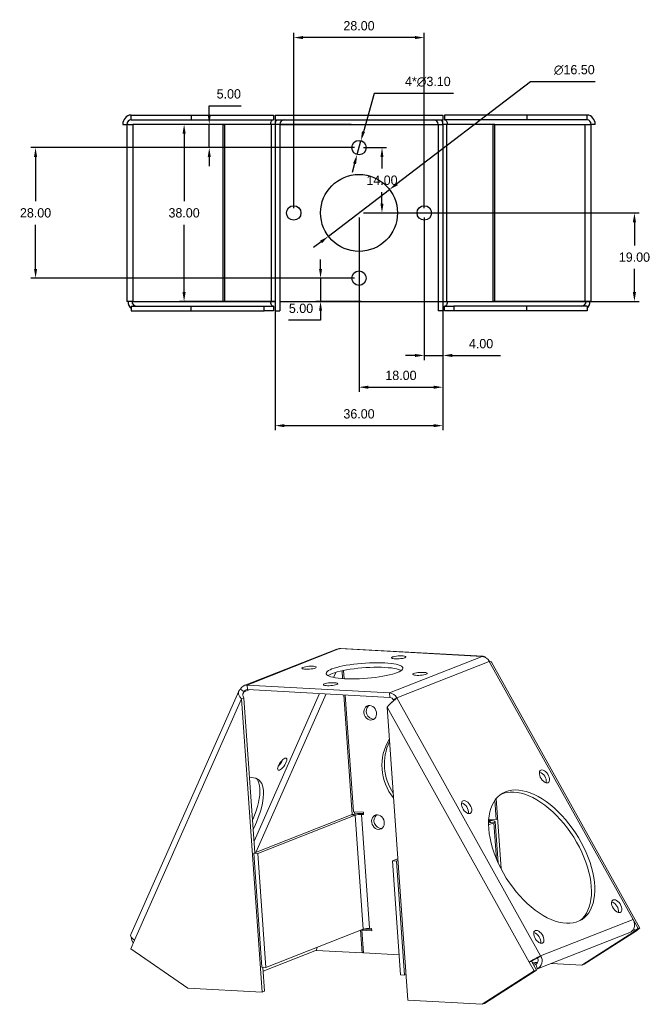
# Model space of a CAD drawing. Header units: millimetres. Extents: x 18 to 551, y -106 to 282.
# Tile 1 of 4: x 18 to 153, y -80 to 132. Entities that reach past the tile are written whole.
import ezdxf

# ---------------------------------------------------------------- set-up
doc = ezdxf.new("R2010")
doc.units = ezdxf.units.MM
doc.header["$PDSIZE"] = -1
doc.dimstyles.new('ISO-25', dxfattribs={"dimtxt": 2.5, "dimasz": 2.5, "dimexe": 1.25, "dimexo": 0.625, "dimtad": 1, "dimtxsty": 'Standard', "dimcen": 2.5, "dimadec": 0, "dimazin": 0, "dimtfac": 1, "dimtmove": 0, "dimatfit": 3, "dimfxl": 0, "dimarcsym": 0})

# ---------------------------------------------------------------- blocks, each defined once
blk = doc.blocks.new('4444')
at = {"color": 7, "linetype": 'Continuous', "lineweight": 15}
for p, q in [((99.83, 233.78), (79.98, 225.97)), ((80.58, 226.06), (100.42, 233.88)), ((131.02, 232.18), (100.42, 233.88)), ((131.27, 232.23), (100.67, 233.92)), ((131.02, 232.18), (111.18, 224.37)), ((132.56, 231.13), (112.72, 223.31)), ((132.56, 231.13), (163.41, 175.76)), ((164.83, 173.92), (133.04, 230.96)), ((99.12, 227.71), (99.6, 228.79)), ((101.09, 227.45), (100.97, 229.14)), ((101.41, 227.43), (101.29, 229.21)), ((111.18, 224.37), (80.58, 226.06)), ((80.58, 226.06), (80.65, 225.09)), ((78.82, 224.76), (55.64, 172.54)), ((79.94, 224.64), (79.17, 225.17)), ((79.94, 224.64), (79.67, 224.02)), ((79.94, 224.64), (81.03, 225.06)), ((111.25, 223.4), (80.65, 225.09)), ((82.09, 192.56), (96.14, 224.23)), ((82.45, 190.13), (97.54, 224.15)), ((103.15, 198.27), (101.34, 223.94)), ((103.43, 198.89), (101.66, 223.93)), ((111.18, 224.37), (111.25, 223.4)), ((79.4, 223.08), (56.43, 171.32)), ((79.92, 223.28), (79.4, 223.08)), ((83.84, 160.18), (79.4, 223.08)), ((82.26, 190.06), (79.92, 223.28)), ((112.02, 222.87), (112.72, 223.31)), ((143.57, 167.95), (112.72, 223.31)), ((110.64, 221.35), (141.12, 166.64)), ((115.08, 158.45), (110.64, 221.35)), ((133.74, 201.34), (134.03, 197.2)), ((135.1, 186.6), (134.03, 201.72)), ((105.55, 198.77), (103.43, 198.89)), ((103.68, 198.39), (103.65, 198.88)), ((105.59, 198.28), (105.55, 198.77)), ((82.05, 189.97), (102.94, 198.2)), ((82.9, 189.93), (103.79, 198.15)), ((103.79, 198.15), (102.94, 198.2)), ((103.79, 198.15), (105.52, 173.71)), ((105.16, 198.31), (105.57, 198.47)), ((106.89, 173.87), (105.16, 198.31)), ((105.16, 198.31), (105.59, 198.28)), ((132.39, 196.44), (132.69, 196.55)), ((132.4, 196.82), (132.89, 197.01)), ((132.4, 196.06), (133.54, 196.51)), ((132.41, 197.02), (132.46, 197.03)), ((134.03, 197.2), (132.43, 197.29)), ((132.46, 197.03), (132.44, 197.29)), ((132.89, 197.01), (132.46, 197.03)), ((132.69, 196.55), (133.54, 196.51)), ((134.09, 188.74), (133.54, 196.51)), ((134.46, 187.89), (133.84, 196.74)), ((134.03, 197.2), (134.34, 197.32)), ((82.05, 189.97), (82.9, 189.93)), ((83.78, 165.54), (82.05, 189.97)), ((84.63, 165.49), (82.9, 189.93)), ((111.8, 188.33), (112.94, 188.78)), ((112.65, 188.28), (111.8, 188.33)), ((113.53, 163.89), (111.8, 188.33)), ((112.65, 188.28), (112.96, 188.4)), ((114.38, 163.84), (112.65, 188.28)), ((143.57, 167.95), (163.41, 175.76)), ((163.41, 175.76), (164.48, 173.84)), ((105.52, 173.71), (84.63, 165.49)), ((105.25, 168.61), (104.9, 173.47)), ((105.22, 173.48), (105.74, 173.68)), ((105.57, 168.59), (105.22, 173.48)), ((105.22, 173.48), (107.35, 173.36)), ((105.43, 173.56), (105.43, 173.68)), ((107.33, 173.59), (105.74, 173.68)), ((107.31, 173.85), (106.89, 173.87)), ((107.35, 173.36), (107.31, 173.85)), ((164.12, 173.35), (152.93, 166.21)), ((163.39, 173.52), (163.6, 173.15)), ((163.55, 173.8), (163.78, 173.39)), ((163.6, 173.15), (164.12, 173.35)), ((164.48, 173.84), (163.78, 173.39)), ((55.62, 169.5), (56.43, 171.32)), ((142.9, 165.19), (162.74, 173)), ((163.6, 173.15), (152.41, 166)), ((55.62, 169.5), (67.91, 161.06)), ((84.05, 164.69), (95.46, 169.18)), ((95.39, 169.15), (105.25, 168.61)), ((95.46, 169.18), (95.62, 169.82)), ((105.56, 168.73), (105.25, 168.61)), ((113.22, 168.16), (105.57, 168.59)), ((142.87, 167.5), (143.57, 167.95)), ((83.78, 165.54), (84.63, 165.49)), ((84.36, 160.38), (83.99, 165.52)), ((84, 165.48), (84.1, 165.52)), ((142.71, 164.92), (131.52, 157.78)), ((141.64, 166.85), (141.12, 166.64)), ((141.12, 166.64), (142.19, 164.72)), ((142.71, 164.92), (141.64, 166.85)), ((142.73, 166.53), (141.79, 166.59)), ((141.98, 166.24), (142.98, 166.63)), ((142.52, 166.12), (142.13, 165.97)), ((142.71, 164.92), (142.19, 164.72)), ((142.52, 166.12), (142.88, 165.18)), ((142.88, 165.18), (142.62, 165.09)), ((152.41, 166), (145.87, 166.36)), ((152.93, 166.21), (152.41, 166)), ((114.38, 163.84), (113.53, 163.89)), ((114.69, 163.97), (114.38, 163.84)), ((142.19, 164.72), (131, 157.57)), ((67.91, 161.06), (83.84, 160.18)), ((83.84, 160.18), (84.36, 160.38)), ((131, 157.57), (115.08, 158.45)), ((131, 157.57), (131.52, 157.78))]:
    blk.add_line(p, q, dxfattribs=at)
at = {"color": 7, "linetype": 'Continuous', "lineweight": 15, "flags": 128}
for points in [[(100.42, 233.88), (100.63, 233.92), (100.67, 233.92)], [(112.81, 228.74), (113.22, 228.92), (113.56, 229.1), (113.8, 229.28), (113.96, 229.46), (114.03, 229.64), (114.01, 229.81), (113.89, 229.97), (113.69, 230.13), (113.41, 230.27), (113.04, 230.4), (112.59, 230.52), (112.06, 230.62), (111.47, 230.7), (110.82, 230.77), (110.11, 230.82), (109.35, 230.85), (108.56, 230.86), (107.73, 230.86), (106.88, 230.83), (106.03, 230.79), (105.16, 230.72), (104.31, 230.64), (103.47, 230.55), (102.66, 230.43), (101.88, 230.31), (101.15, 230.17), (100.46, 230.02), (99.84, 229.86), (99.28, 229.69), (98.79, 229.51), (98.38, 229.33), (98.04, 229.15), (97.8, 228.97), (97.64, 228.79), (97.57, 228.61), (97.59, 228.44), (97.71, 228.28), (97.91, 228.12), (98.19, 227.98), (98.56, 227.85), (99.01, 227.73), (99.54, 227.63), (100.13, 227.55), (100.78, 227.48), (101.49, 227.43), (102.25, 227.4), (103.04, 227.38), (103.87, 227.39), (104.72, 227.42), (105.58, 227.46), (106.44, 227.52), (107.29, 227.6), (108.13, 227.7), (108.94, 227.81), (109.72, 227.94), (110.45, 228.08), (111.14, 228.23), (111.76, 228.39), (112.32, 228.56), (112.81, 228.74)], [(114.43, 231.93), (114.58, 232.01), (114.65, 232.09), (114.63, 232.16), (114.53, 232.22), (114.34, 232.27), (114.07, 232.31), (113.76, 232.33), (113.4, 232.33), (113.03, 232.31), (112.66, 232.27), (112.32, 232.21), (112.03, 232.15), (111.79, 232.08), (111.64, 232), (111.57, 231.92), (111.59, 231.85), (111.7, 231.78), (111.89, 231.73), (112.15, 231.69), (112.47, 231.68), (112.82, 231.68), (113.19, 231.7), (113.56, 231.74), (113.9, 231.79), (114.2, 231.86), (114.43, 231.93)], [(95.22, 229.71), (95.37, 229.79), (95.44, 229.87), (95.42, 229.94), (95.31, 230), (95.12, 230.05), (94.86, 230.09), (94.54, 230.11), (94.19, 230.11), (93.82, 230.09), (93.45, 230.05), (93.11, 229.99), (92.81, 229.93), (92.58, 229.85), (92.43, 229.78), (92.36, 229.7), (92.38, 229.62), (92.49, 229.56), (92.68, 229.51), (92.94, 229.47), (93.26, 229.46), (93.61, 229.46), (93.98, 229.48), (94.35, 229.52), (94.69, 229.57), (94.99, 229.63), (95.22, 229.71)], [(113.69, 229.19), (113.48, 229.29), (113.11, 229.42), (112.66, 229.54), (112.13, 229.64), (111.54, 229.73), (110.89, 229.79), (110.18, 229.84), (109.42, 229.87), (108.63, 229.89), (107.8, 229.88), (106.95, 229.85), (106.09, 229.81), (105.23, 229.75), (104.38, 229.67), (103.54, 229.57), (102.73, 229.46), (101.95, 229.33), (101.22, 229.19), (100.53, 229.04), (99.91, 228.88), (99.35, 228.71), (98.86, 228.53), (98.44, 228.35), (98.11, 228.17), (97.98, 228.08)], [(119.02, 228.39), (119.17, 228.47), (119.24, 228.55), (119.22, 228.62), (119.11, 228.69), (118.92, 228.74), (118.66, 228.77), (118.34, 228.79), (117.99, 228.79), (117.62, 228.77), (117.25, 228.73), (116.91, 228.68), (116.61, 228.61), (116.38, 228.54), (116.23, 228.46), (116.16, 228.38), (116.18, 228.31), (116.29, 228.25), (116.48, 228.19), (116.74, 228.16), (117.06, 228.14), (117.41, 228.14), (117.78, 228.16), (118.15, 228.2), (118.49, 228.25), (118.79, 228.32), (119.02, 228.39)], [(99.81, 226.17), (99.96, 226.25), (100.03, 226.33), (100.01, 226.4), (99.9, 226.47), (99.71, 226.52), (99.45, 226.55), (99.13, 226.57), (98.78, 226.57), (98.41, 226.55), (98.04, 226.51), (97.7, 226.46), (97.4, 226.39), (97.17, 226.32), (97.02, 226.24), (96.95, 226.16), (96.97, 226.09), (97.07, 226.03), (97.26, 225.97), (97.53, 225.94), (97.84, 225.92), (98.2, 225.92), (98.57, 225.94), (98.94, 225.98), (99.28, 226.03), (99.57, 226.1), (99.81, 226.17)], [(106.9, 221.68), (106.58, 221.65), (106.28, 221.53), (106.03, 221.33), (105.83, 221.06), (105.7, 220.74), (105.65, 220.38), (105.67, 220), (105.78, 219.63), (105.95, 219.29), (106.19, 218.99), (106.48, 218.76), (106.79, 218.61), (107.12, 218.55), (107.44, 218.58), (107.74, 218.69), (108, 218.89), (108.19, 219.16), (108.32, 219.49), (108.37, 219.85), (108.35, 220.23), (108.24, 220.6), (108.07, 220.94), (107.83, 221.23), (107.54, 221.46), (107.23, 221.61), (106.9, 221.68)], [(88.69, 210.36), (88.87, 210.4), (89.01, 210.36), (89.09, 210.25), (89.12, 210.07), (89.09, 209.84), (89, 209.56), (88.86, 209.25), (88.68, 208.93), (88.47, 208.62), (88.24, 208.34), (88, 208.1), (87.77, 207.92), (87.56, 207.81), (87.38, 207.77), (87.25, 207.81), (87.17, 207.92), (87.14, 208.1), (87.17, 208.33), (87.26, 208.61), (87.39, 208.92), (87.57, 209.24), (87.78, 209.55), (88.02, 209.83), (88.25, 210.07), (88.48, 210.25), (88.69, 210.36)], [(143.64, 207.81), (143.86, 207.85), (144.11, 207.81), (144.37, 207.68), (144.63, 207.49), (144.89, 207.24), (145.11, 206.94), (145.29, 206.62), (145.42, 206.28), (145.49, 205.96), (145.49, 205.67), (145.44, 205.42), (145.32, 205.23), (145.15, 205.11), (144.93, 205.08), (144.68, 205.12), (144.42, 205.24), (144.16, 205.43), (143.9, 205.69), (143.68, 205.98), (143.5, 206.31), (143.37, 206.64), (143.3, 206.97), (143.3, 207.26), (143.35, 207.51), (143.47, 207.7), (143.64, 207.81)], [(81.13, 206.17), (81.5, 206.2), (82, 206.18), (82.45, 206.08), (82.85, 205.9), (83.19, 205.65), (83.49, 205.33), (83.73, 204.93), (83.91, 204.46), (84.04, 203.92), (84.11, 203.32), (84.12, 202.66), (84.07, 201.94), (83.97, 201.16), (83.81, 200.34), (83.59, 199.47), (83.31, 198.57), (82.98, 197.63), (82.6, 196.66), (82.17, 195.67), (81.91, 195.1)], [(82.57, 206.03), (82.72, 205.86), (82.96, 205.46), (83.14, 204.99), (83.27, 204.45), (83.34, 203.85), (83.35, 203.19), (83.3, 202.47), (83.2, 201.69), (83.04, 200.87), (82.82, 200), (82.54, 199.1), (82.21, 198.16), (81.83, 197.19), (81.77, 197.04)], [(136.04, 203.17), (136.69, 203.38), (137.39, 203.51), (138.12, 203.56), (138.88, 203.52), (139.68, 203.4), (140.49, 203.21), (141.33, 202.93), (142.17, 202.57), (143.03, 202.14), (143.9, 201.63), (144.76, 201.05), (145.61, 200.41), (146.46, 199.7), (147.29, 198.93), (148.1, 198.11), (148.89, 197.23), (149.64, 196.31), (150.37, 195.35), (151.05, 194.35), (151.7, 193.33), (152.3, 192.28), (152.85, 191.21), (153.34, 190.14), (153.79, 189.05), (154.17, 187.97), (154.5, 186.9), (154.77, 185.84), (154.97, 184.8), (155.11, 183.78), (155.18, 182.8), (155.19, 181.85), (155.13, 180.95), (155.01, 180.09), (154.83, 179.29), (154.58, 178.54), (154.27, 177.85), (153.9, 177.23), (153.47, 176.68), (152.98, 176.2), (152.45, 175.8), (151.86, 175.47), (151.23, 175.22), (150.55, 175.05), (149.84, 174.96), (149.09, 174.96), (148.31, 175.03), (147.51, 175.19), (146.68, 175.43), (145.84, 175.75), (144.99, 176.14), (144.13, 176.61), (143.26, 177.16), (142.4, 177.77), (141.55, 178.45), (140.71, 179.19), (139.89, 179.98), (139.09, 180.83), (138.32, 181.73), (137.58, 182.67), (136.87, 183.65), (136.21, 184.66), (135.59, 185.7), (135.01, 186.76), (134.49, 187.83), (134.02, 188.91), (133.6, 189.99), (133.24, 191.07), (132.95, 192.14), (132.71, 193.19), (132.54, 194.22), (132.44, 195.22), (132.39, 196.19), (132.42, 197.11), (132.51, 197.99), (132.66, 198.83), (132.88, 199.6), (133.16, 200.32), (133.5, 200.97), (133.9, 201.56), (134.36, 202.08), (134.87, 202.52), (135.43, 202.89), (136.04, 203.17)], [(134.84, 202.5), (135.03, 202.59), (135.66, 202.84), (136.33, 203.01), (137.05, 203.1), (137.8, 203.1), (138.57, 203.02), (139.38, 202.87), (140.21, 202.63), (141.05, 202.31), (141.9, 201.92), (142.76, 201.45), (143.63, 200.9), (144.49, 200.29), (145.34, 199.61), (146.18, 198.87), (147, 198.08), (147.8, 197.23), (148.57, 196.33), (149.31, 195.39), (150.01, 194.41), (150.68, 193.4), (151.3, 192.36), (151.88, 191.3), (152.4, 190.23), (152.87, 189.15), (153.29, 188.06), (153.64, 186.99), (153.94, 185.92), (154.17, 184.87), (154.35, 183.84), (154.45, 182.84), (154.49, 181.87), (154.47, 180.95), (154.38, 180.06), (154.23, 179.23), (154.01, 178.46), (153.73, 177.74), (153.39, 177.09), (152.99, 176.5), (152.53, 175.98), (152.05, 175.56)], [(126.93, 201.23), (127.15, 201.27), (127.39, 201.23), (127.66, 201.11), (127.92, 200.91), (128.17, 200.66), (128.4, 200.36), (128.58, 200.04), (128.71, 199.7), (128.78, 199.38), (128.78, 199.09), (128.72, 198.84), (128.61, 198.65), (128.43, 198.54), (128.22, 198.5), (127.97, 198.54), (127.71, 198.66), (127.44, 198.86), (127.19, 199.11), (126.97, 199.41), (126.79, 199.73), (126.66, 200.07), (126.59, 200.39), (126.58, 200.68), (126.64, 200.93), (126.76, 201.12), (126.93, 201.23)], [(108.56, 198.22), (108.23, 198.19), (107.94, 198.07), (107.68, 197.87), (107.48, 197.6), (107.36, 197.28), (107.3, 196.92), (107.33, 196.54), (107.43, 196.17), (107.61, 195.83), (107.85, 195.53), (108.13, 195.3), (108.45, 195.15), (108.78, 195.09), (109.1, 195.12), (109.4, 195.23), (109.65, 195.43), (109.85, 195.7), (109.98, 196.03), (110.03, 196.39), (110, 196.77), (109.9, 197.14), (109.72, 197.48), (109.49, 197.77), (109.2, 198), (108.88, 198.15), (108.56, 198.22)], [(132.69, 196.55), (132.78, 196.59), (132.83, 196.63), (132.84, 196.67), (132.81, 196.71), (132.75, 196.74), (132.65, 196.77), (132.52, 196.79), (132.4, 196.8)], [(133.54, 196.51), (133.71, 196.59), (133.81, 196.67), (133.83, 196.75), (133.78, 196.82), (133.65, 196.89), (133.46, 196.94), (133.2, 196.98), (132.89, 197.01)], [(159.16, 179.97), (159.37, 180.01), (159.62, 179.96), (159.88, 179.84), (160.15, 179.65), (160.4, 179.4), (160.62, 179.1), (160.8, 178.78), (160.93, 178.44), (161, 178.12), (161.01, 177.82), (160.95, 177.58), (160.83, 177.39), (160.66, 177.27), (160.44, 177.24), (160.2, 177.28), (159.93, 177.4), (159.67, 177.59), (159.42, 177.85), (159.19, 178.14), (159.01, 178.47), (158.88, 178.8), (158.81, 179.13), (158.81, 179.42), (158.87, 179.67), (158.98, 179.86), (159.16, 179.97)], [(142.44, 173.39), (142.66, 173.43), (142.91, 173.39), (143.17, 173.26), (143.43, 173.07), (143.69, 172.82), (143.91, 172.52), (144.09, 172.2), (144.22, 171.86), (144.29, 171.54), (144.29, 171.25), (144.24, 171), (144.12, 170.81), (143.95, 170.7), (143.73, 170.66), (143.48, 170.7), (143.22, 170.82), (142.96, 171.02), (142.7, 171.27), (142.48, 171.56), (142.3, 171.89), (142.17, 172.22), (142.1, 172.55), (142.1, 172.84), (142.15, 173.09), (142.27, 173.28), (142.44, 173.39)], [(163.6, 173.15), (163.73, 173.23), (163.83, 173.3), (163.9, 173.36), (163.94, 173.4), (163.95, 173.43), (163.93, 173.43), (163.87, 173.42), (163.78, 173.39)], [(164.12, 173.35), (164.38, 173.52), (164.58, 173.66), (164.73, 173.78), (164.81, 173.87), (164.83, 173.92), (164.78, 173.93), (164.66, 173.9), (164.48, 173.84)], [(56.43, 171.32), (56.15, 171.53), (55.92, 171.76), (55.75, 171.98), (55.64, 172.19), (55.61, 172.38), (55.64, 172.54)]]:
    blk.add_lwpolyline(points, dxfattribs=at)
at = {"color": 7, "linetype": 'Continuous', "lineweight": 15}
for centre, radius, start, end in [((100.34, 232.47), 1.4, 86.6127, 111.3588), ((131.24, 231.58), 0.641, 36.5836, 109.5753), ((130.82, 230.24), 1.96, 26.9594, 84.0614), ((80.51, 224.63), 1.44, 87.2231, 157.9046), ((80.61, 224.37), 0.72, 87.2231, 157.9046), ((110.98, 222.43), 1.96, 26.9594, 84.0614), ((111.15, 222.42), 0.978, 26.9594, 84.0614), ((107.83, 220.44), 1.67, 132.4331, 270.5398), ((120.52, 208.81), 11, 148.7608, 219.3136), ((121.08, 209.09), 11.04, 153.9254, 214.149), ((84.52, 211.57), 4, 313.7308, 337.2901), ((142.62, 205.33), 2.17, 353.8785, 71.2493), ((125.91, 198.75), 2.17, 353.8785, 71.2493), ((105.19, 190.78), 7.75, 87.1469, 106.8312), ((104.92, 194.43), 3.88, 86.3513, 106.8354), ((109.48, 196.98), 1.67, 132.4331, 270.5398), ((158.13, 177.49), 2.17, 353.8785, 71.2493), ((161.49, 174.64), 2.23, 337.9378, 30.1366), ((106.64, 169.99), 3.88, 86.3513, 106.8354), ((162.18, 174.38), 1.49, 291.392, 337.2288), ((58.15, 172), 2.38, 181.1887, 213.0233), ((141.42, 170.91), 2.17, 353.8785, 71.2493), ((150.5, 152.03), 17.36, 113.522, 122.6908), ((146.33, 159.54), 8.68, 113.522, 122.6908), ((142.08, 166.96), 0.953, 297.56, 34.3362), ((141.99, 166.87), 1.91, 297.56, 34.3362)]:
    blk.add_arc(centre, radius, start, end, dxfattribs=at)
for points, knots in [([(132.56, 231.13), (132.7, 231.12), (132.93, 231.1), (133, 230.99), (133.02, 230.94)], [0, 0, 0, 0, 0.587886, 1, 1, 1, 1]), ([(79.17, 225.17), (79.09, 225.11), (79.02, 225.06), (78.91, 224.92), (78.86, 224.85), (78.79, 224.7), (78.76, 224.62), (78.74, 224.44), (78.74, 224.35), (78.76, 224.16), (78.78, 224.07), (78.85, 223.87), (78.9, 223.77), (79.06, 223.47), (79.22, 223.27), (79.4, 223.08)], [0, 0, 0, 0, 0.125, 0.125, 0.25, 0.25, 0.375, 0.375, 0.5, 0.5, 0.625, 0.625, 0.75, 0.75, 1, 1, 1, 1]), ([(79.94, 224.64), (79.85, 224.56), (79.78, 224.47), (79.69, 224.26), (79.66, 224.15), (79.66, 223.79), (79.76, 223.53), (79.92, 223.28)], [0, 0, 0, 0, 0.25, 0.25, 0.5, 0.5, 1, 1, 1, 1]), ([(110.64, 221.35), (110.71, 221.44), (110.8, 221.53), (110.97, 221.71), (111.07, 221.8), (111.26, 221.98), (111.35, 222.07), (111.55, 222.25), (111.65, 222.35), (111.85, 222.52), (111.94, 222.61), (112.13, 222.77), (112.22, 222.85), (112.47, 223.07), (112.61, 223.2), (112.72, 223.31)], [0, 0, 0, 0, 0.125, 0.125, 0.25, 0.25, 0.375, 0.375, 0.5, 0.5, 0.625, 0.625, 0.75, 0.75, 1, 1, 1, 1]), ([(111.73, 222.42), (111.77, 222.46), (111.87, 222.61), (111.96, 222.76), (112.01, 222.85), (112.02, 222.87)], [0, 0, 0, 0, 0.255059, 0.878169, 1, 1, 1, 1])]:
    blk.add_open_spline(points, degree=3, knots=knots, dxfattribs=at)
blk = doc.blocks.new('*D35')
at = {"color": 4, "lineweight": -2, "transparency": 16777216}
for p, q in [((93.95, 115.68), (91.68, 107.48)), ((111, 115.68), (93.95, 115.68)), ((90.32, 102.56), (91.15, 105.55)), ((89.79, 100.64), (89.25, 98.71))]:
    blk.add_line(p, q, dxfattribs=at)
at = {"color": 4, "transparency": 16777216}
for points in [[(91.36, 107.57), (92, 107.39), (91.15, 105.55)], [(89.46, 100.73), (90.11, 100.55), (90.32, 102.56)]]:
    blk.add_solid(points, dxfattribs=at)
at = {"layer": 'Defpoints', "color": 0, "transparency": 16777216}
for p in [(91.15, 105.55), (90.32, 102.56)]:
    blk.add_point(p, dxfattribs=at)
at = {"color": 4, "transparency": 16777216, "insert": (105.5, 118.2), "char_height": 2, "attachment_point": 5}
blk.add_mtext('4*∅3.10', dxfattribs=at)
blk = doc.blocks.new('*D36')
at = {"color": 4, "lineweight": -2, "transparency": 16777216}
for p, q in [((127.52, 118.2), (98.87, 96.29)), ((141.42, 118.2), (127.52, 118.2)), ((84.18, 85.05), (97.28, 95.07)), ((82.59, 83.83), (81, 82.62))]:
    blk.add_line(p, q, dxfattribs=at)
at = {"color": 4, "transparency": 16777216}
for points in [[(98.67, 96.55), (99.08, 96.02), (97.28, 95.07)], [(82.39, 84.1), (82.79, 83.57), (84.18, 85.05)]]:
    blk.add_solid(points, dxfattribs=at)
at = {"layer": 'Defpoints', "color": 0, "transparency": 16777216}
for p in [(97.28, 95.07), (84.18, 85.05)]:
    blk.add_point(p, dxfattribs=at)
at = {"color": 4, "transparency": 16777216, "insert": (136.92, 120.73), "char_height": 2, "attachment_point": 5}
blk.add_mtext('∅16.50', dxfattribs=at)
blk = doc.blocks.new('*D37')
at = {"color": 4, "lineweight": -2, "transparency": 16777216}
for p, q in [((76.73, 91.06), (76.73, 128.67)), ((102.73, 127.67), (78.73, 127.67)), ((104.73, 91.06), (104.73, 128.67))]:
    blk.add_line(p, q, dxfattribs=at)
at = {"color": 4, "transparency": 16777216}
for points in [[(78.73, 128.01), (78.73, 127.34), (76.73, 127.67)], [(102.73, 128.01), (102.73, 127.34), (104.73, 127.67)]]:
    blk.add_solid(points, dxfattribs=at)
at = {"layer": 'Defpoints', "color": 0, "transparency": 16777216}
for p in [(76.73, 127.67), (76.73, 90.06), (104.73, 90.06)]:
    blk.add_point(p, dxfattribs=at)
at = {"color": 4, "transparency": 16777216, "insert": (90.73, 130.2), "char_height": 2, "attachment_point": 5}
blk.add_mtext('28.00', dxfattribs=at)
blk = doc.blocks.new('*D38')
at = {"color": 4, "lineweight": -2, "transparency": 16777216}
for p, q in [((89.73, 104.06), (20.33, 104.06)), ((21.33, 102.06), (21.33, 92.58)), ((21.33, 78.06), (21.33, 87.53)), ((89.73, 76.06), (20.33, 76.06))]:
    blk.add_line(p, q, dxfattribs=at)
at = {"color": 4, "transparency": 16777216}
for points in [[(21, 102.06), (21.67, 102.06), (21.33, 104.06)], [(21, 78.06), (21.67, 78.06), (21.33, 76.06)]]:
    blk.add_solid(points, dxfattribs=at)
at = {"layer": 'Defpoints', "color": 0, "transparency": 16777216}
for p in [(21.33, 104.06), (90.73, 104.06), (90.73, 76.06)]:
    blk.add_point(p, dxfattribs=at)
at = {"color": 4, "transparency": 16777216, "insert": (21.33, 90.06), "char_height": 2, "attachment_point": 5}
blk.add_mtext('28.00', dxfattribs=at)
blk = doc.blocks.new('*D40')
at = {"color": 4, "lineweight": -2, "transparency": 16777216}
for p, q in [((82.48, 78.06), (82.48, 80.06)), ((89.73, 76.06), (81.48, 76.06)), ((82.48, 76.06), (82.48, 71.06)), ((91.21, 71.06), (81.48, 71.06)), ((82.48, 69.06), (82.48, 67.06)), ((82.48, 67.06), (75.62, 67.06))]:
    blk.add_line(p, q, dxfattribs=at)
at = {"color": 4, "transparency": 16777216}
for points in [[(82.15, 78.06), (82.81, 78.06), (82.48, 76.06)], [(82.15, 69.06), (82.81, 69.06), (82.48, 71.06)]]:
    blk.add_solid(points, dxfattribs=at)
at = {"layer": 'Defpoints', "color": 0, "transparency": 16777216}
for p in [(90.73, 76.06), (82.48, 71.06), (92.21, 71.06)]:
    blk.add_point(p, dxfattribs=at)
at = {"color": 4, "transparency": 16777216, "insert": (78.29, 69.58), "char_height": 2, "attachment_point": 5}
blk.add_mtext('5.00', dxfattribs=at)
blk = doc.blocks.new('*D41')
at = {"color": 4, "lineweight": -2, "transparency": 16777216}
for p, q in [((91.73, 90.06), (150.83, 90.06)), ((149.83, 88.06), (149.83, 83.08)), ((149.83, 73.06), (149.83, 78.03)), ((95.21, 71.06), (150.83, 71.06))]:
    blk.add_line(p, q, dxfattribs=at)
at = {"color": 4, "transparency": 16777216}
for points in [[(149.49, 88.06), (150.16, 88.06), (149.83, 90.06)], [(149.49, 73.06), (150.16, 73.06), (149.83, 71.06)]]:
    blk.add_solid(points, dxfattribs=at)
at = {"layer": 'Defpoints', "color": 0, "transparency": 16777216}
for p in [(90.73, 90.06), (94.21, 71.06), (149.83, 71.06)]:
    blk.add_point(p, dxfattribs=at)
at = {"color": 4, "transparency": 16777216, "insert": (149.83, 80.56), "char_height": 2, "attachment_point": 5}
blk.add_mtext('19.00', dxfattribs=at)
blk = doc.blocks.new('*D42')
at = {"color": 4, "lineweight": -2, "transparency": 16777216}
for p, q in [((91.73, 104.06), (96.66, 104.06)), ((95.66, 102.06), (95.66, 99.58)), ((95.66, 92.06), (95.66, 94.53)), ((91.73, 90.06), (96.66, 90.06))]:
    blk.add_line(p, q, dxfattribs=at)
at = {"color": 4, "transparency": 16777216}
for points in [[(95.33, 102.06), (95.99, 102.06), (95.66, 104.06)], [(95.33, 92.06), (95.99, 92.06), (95.66, 90.06)]]:
    blk.add_solid(points, dxfattribs=at)
at = {"layer": 'Defpoints', "color": 0, "transparency": 16777216}
for p in [(90.73, 104.06), (95.66, 104.06), (90.73, 90.06)]:
    blk.add_point(p, dxfattribs=at)
at = {"color": 4, "transparency": 16777216, "insert": (95.66, 97.06), "char_height": 2, "attachment_point": 5}
blk.add_mtext('14.00', dxfattribs=at)
blk = doc.blocks.new('*D47')
at = {"color": 4, "lineweight": -2, "transparency": 16777216}
for p, q in [((72.73, 109.06), (52.2, 109.06)), ((53.2, 107.06), (53.2, 92.58)), ((53.2, 73.06), (53.2, 87.53)), ((72.73, 71.06), (52.2, 71.06))]:
    blk.add_line(p, q, dxfattribs=at)
at = {"color": 4, "transparency": 16777216}
for points in [[(52.87, 107.06), (53.54, 107.06), (53.2, 109.06)], [(52.87, 73.06), (53.54, 73.06), (53.2, 71.06)]]:
    blk.add_solid(points, dxfattribs=at)
at = {"layer": 'Defpoints', "color": 0, "transparency": 16777216}
for p in [(73.73, 109.06), (53.2, 71.06), (73.73, 71.06)]:
    blk.add_point(p, dxfattribs=at)
at = {"color": 4, "transparency": 16777216, "insert": (53.2, 90.06), "char_height": 2, "attachment_point": 5}
blk.add_mtext('38.00', dxfattribs=at)
blk = doc.blocks.new('*D48')
at = {"color": 4, "lineweight": -2, "transparency": 16777216}
for p, q in [((72.73, 70.06), (72.73, 43.42)), ((108.73, 70.06), (108.73, 43.42)), ((74.73, 44.42), (106.73, 44.42))]:
    blk.add_line(p, q, dxfattribs=at)
at = {"color": 4, "transparency": 16777216}
for points in [[(74.73, 44.75), (74.73, 44.09), (72.73, 44.42)], [(106.73, 44.75), (106.73, 44.09), (108.73, 44.42)]]:
    blk.add_solid(points, dxfattribs=at)
at = {"layer": 'Defpoints', "color": 0, "transparency": 16777216}
for p in [(72.73, 71.06), (108.73, 71.06), (108.73, 44.42)]:
    blk.add_point(p, dxfattribs=at)
at = {"color": 4, "transparency": 16777216, "insert": (90.73, 46.94), "char_height": 2, "attachment_point": 5}
blk.add_mtext('36.00', dxfattribs=at)
blk = doc.blocks.new('*D49')
at = {"color": 4, "lineweight": -2, "transparency": 16777216}
for p, q in [((104.73, 89.06), (104.73, 58.48)), ((108.73, 90.47), (108.73, 58.48)), ((102.73, 59.48), (100.73, 59.48)), ((104.73, 59.48), (108.73, 59.48)), ((110.73, 59.48), (121.11, 59.48))]:
    blk.add_line(p, q, dxfattribs=at)
at = {"color": 4, "transparency": 16777216}
for points in [[(102.73, 59.81), (102.73, 59.15), (104.73, 59.48)], [(110.73, 59.81), (110.73, 59.15), (108.73, 59.48)]]:
    blk.add_solid(points, dxfattribs=at)
at = {"layer": 'Defpoints', "color": 0, "transparency": 16777216}
for p in [(108.73, 91.47), (104.73, 90.06), (108.73, 59.48)]:
    blk.add_point(p, dxfattribs=at)
at = {"color": 4, "transparency": 16777216, "insert": (116.92, 62), "char_height": 2, "attachment_point": 5}
blk.add_mtext('4.00', dxfattribs=at)
blk = doc.blocks.new('*D50')
at = {"color": 4, "lineweight": -2, "transparency": 16777216}
for p, q in [((90.73, 89.06), (90.73, 51.67)), ((108.73, 90.56), (108.73, 51.67)), ((92.73, 52.67), (106.73, 52.67))]:
    blk.add_line(p, q, dxfattribs=at)
at = {"color": 4, "transparency": 16777216}
for points in [[(92.73, 53), (92.73, 52.33), (90.73, 52.67)], [(106.73, 53), (106.73, 52.33), (108.73, 52.67)]]:
    blk.add_solid(points, dxfattribs=at)
at = {"layer": 'Defpoints', "color": 0, "transparency": 16777216}
for p in [(108.73, 91.56), (90.73, 90.06), (108.73, 52.67)]:
    blk.add_point(p, dxfattribs=at)
at = {"color": 4, "transparency": 16777216, "insert": (99.73, 55.19), "char_height": 2, "attachment_point": 5}
blk.add_mtext('18.00', dxfattribs=at)
blk = doc.blocks.new('*D51')
at = {"color": 4, "lineweight": -2, "transparency": 16777216}
for p, q in [((58.6, 111.06), (58.6, 113.06)), ((58.6, 113.06), (65.46, 113.06)), ((89.04, 109.06), (57.6, 109.06)), ((58.6, 104.06), (58.6, 109.06)), ((89.73, 104.06), (57.6, 104.06)), ((58.6, 102.06), (58.6, 100.06))]:
    blk.add_line(p, q, dxfattribs=at)
at = {"color": 4, "transparency": 16777216}
for points in [[(58.27, 111.06), (58.93, 111.06), (58.6, 109.06)], [(58.27, 102.06), (58.93, 102.06), (58.6, 104.06)]]:
    blk.add_solid(points, dxfattribs=at)
at = {"layer": 'Defpoints', "color": 0, "transparency": 16777216}
for p in [(58.6, 109.06), (90.04, 109.06), (90.73, 104.06)]:
    blk.add_point(p, dxfattribs=at)
at = {"color": 4, "transparency": 16777216, "insert": (62.79, 115.58), "char_height": 2, "attachment_point": 5}
blk.add_mtext('5.00', dxfattribs=at)

msp = doc.modelspace()

# ---------------------------------------------------------------- linework, layer by layer
for p, q in [((41.81, 111.059), (54.697, 111.059)), ((41.81, 110.059), (41.81, 111.059)), ((41.81, 110.059), (54.697, 110.059)), ((54.697, 111.059), (54.697, 110.059)), ((54.697, 111.059), (72.356, 111.059)), ((54.697, 110.059), (72.356, 110.059)), ((72.356, 111.059), (72.356, 110.059)), ((72.732, 111.059), (72.732, 110.059)), ((72.732, 111.059), (108.732, 111.059)), ((72.732, 110.059), (108.732, 110.059)), ((72.732, 110.059), (72.732, 109.059)), ((108.732, 111.059), (108.732, 110.059)), ((108.732, 109.059), (108.732, 110.059)), ((109.109, 111.059), (109.109, 110.059)), ((126.768, 111.059), (109.109, 111.059)), ((126.768, 110.059), (109.109, 110.059)), ((126.768, 111.059), (126.768, 110.059)), ((139.655, 111.059), (126.768, 111.059)), ((139.655, 110.059), (126.768, 110.059)), ((139.655, 110.059), (139.655, 111.059)), ((40.078, 109.059), (40.944, 109.059)), ((40.913, 109.059), (40.913, 71.059)), ((41.181, 109.059), (40.944, 109.059)), ((41.181, 109.059), (42.229, 109.059)), ((42.229, 109.059), (42.229, 71.059)), ((61.602, 109.059), (42.229, 109.059)), ((61.602, 71.059), (61.602, 109.059)), ((61.602, 109.059), (61.944, 109.059)), ((61.944, 71.059), (61.944, 109.059)), ((71.866, 109.059), (61.944, 109.059)), ((71.866, 109.059), (71.866, 71.059)), ((72.732, 109.059), (71.866, 109.059)), ((73.732, 109.059), (72.732, 109.059)), ((72.732, 109.059), (72.732, 69.059)), ((73.732, 109.059), (73.732, 69.059)), ((73.732, 109.059), (107.732, 109.059)), ((107.732, 109.059), (108.732, 109.059)), ((107.732, 109.059), (107.732, 69.059)), ((108.732, 109.059), (108.732, 69.059)), ((109.598, 109.059), (108.732, 109.059)), ((119.52, 109.059), (109.598, 109.059)), ((109.598, 71.059), (109.598, 109.059)), ((119.52, 71.059), (119.52, 109.059)), ((119.862, 109.059), (119.52, 109.059)), ((119.862, 71.059), (119.862, 109.059)), ((119.862, 109.059), (139.235, 109.059)), ((139.235, 71.059), (139.235, 109.059)), ((139.235, 109.059), (140.283, 109.059)), ((140.521, 109.059), (140.283, 109.059)), ((141.387, 109.059), (140.521, 109.059)), ((140.551, 71.059), (140.551, 109.059)), ((42.229, 71.059), (40.913, 71.059)), ((41.81, 70.059), (41.81, 69.059)), ((41.81, 70.059), (54.697, 70.059)), ((42.229, 71.059), (61.602, 71.059)), ((54.697, 69.059), (54.697, 70.059)), ((54.697, 70.059), (70.356, 70.059)), ((61.602, 71.059), (61.944, 71.059)), ((61.944, 71.059), (71.866, 71.059)), ((70.356, 69.059), (70.356, 70.059)), ((70.356, 70.059), (72.356, 70.059)), ((71.866, 71.059), (72.732, 71.059)), ((72.356, 70.059), (72.356, 69.059)), ((73.732, 71.059), (107.732, 71.059)), ((108.732, 71.059), (109.598, 71.059)), ((109.109, 69.059), (109.109, 70.059)), ((109.109, 70.059), (111.109, 70.059)), ((109.598, 71.059), (119.52, 71.059)), ((111.109, 70.059), (111.109, 69.059)), ((126.768, 70.059), (111.109, 70.059)), ((119.862, 71.059), (119.52, 71.059)), ((139.235, 71.059), (119.862, 71.059)), ((126.768, 69.059), (126.768, 70.059)), ((139.655, 70.059), (126.768, 70.059)), ((140.551, 71.059), (139.235, 71.059)), ((139.655, 70.059), (139.655, 69.059)), ((41.81, 69.059), (54.697, 69.059)), ((54.697, 69.059), (70.356, 69.059)), ((72.356, 69.059), (70.356, 69.059)), ((72.732, 69.059), (73.732, 69.059)), ((108.732, 69.059), (107.732, 69.059)), ((111.109, 69.059), (109.109, 69.059)), ((126.768, 69.059), (111.109, 69.059)), ((139.655, 69.059), (126.768, 69.059))]:
    msp.add_line(p, q)
for centre, radius in [((90.732, 104.059), 1.55), ((90.732, 90.059), 8.25), ((76.732, 90.059), 1.55), ((104.732, 90.059), 1.55), ((90.732, 76.059), 1.55)]:
    msp.add_circle(centre, radius)
for centre, radius, start, end in [((41.954, 109.184), 1.881, 94.40195, 183.81126), ((41.882, 109.121), 0.94, 94.40195, 183.81126), ((74.732, 109.059), 2, 150, 180), ((74.732, 109.059), 1, 90, 180), ((106.732, 109.059), 1, 0, 90), ((106.732, 109.059), 2, 0, 30), ((139.511, 109.184), 1.881, 356.18874, 85.59805), ((139.583, 109.121), 0.94, 356.18874, 85.59805), ((43.294, 71.021), 2.113, 178.98384, 225.37792), ((42.985, 70.996), 0.94, 176.18874, 265.59805), ((138.479, 70.996), 0.94, 274.40195, 3.81126), ((138.157, 71.027), 2.127, 314.77897, 0.85928)]:
    msp.add_arc(centre, radius, start, end)
for points in [[(71.866, 109.059), (71.835, 109.191), (71.826, 109.32), (71.85, 109.563), (71.883, 109.673), (72.03, 109.952), (72.19, 110.059), (72.356, 110.059)], [(109.109, 110.059), (109.192, 110.059), (109.272, 110.033), (109.42, 109.932), (109.484, 109.859), (109.631, 109.58), (109.662, 109.323), (109.598, 109.059)], [(72.356, 70.059), (72.273, 70.059), (72.192, 70.085), (72.045, 70.185), (71.981, 70.259), (71.834, 70.538), (71.803, 70.795), (71.866, 71.059)], [(109.598, 71.059), (109.63, 70.927), (109.639, 70.798), (109.614, 70.554), (109.582, 70.445), (109.435, 70.166), (109.274, 70.059), (109.109, 70.059)]]:
    msp.add_open_spline(points, degree=3, knots=[0, 0, 0, 0, 0.25, 0.25, 0.5, 0.5, 1, 1, 1, 1])

# ---------------------------------------------------------------- block references
msp.add_blockref('4444', (-13.872, -237.293))

# ---------------------------------------------------------------- dimensions: what is measured, and where the dimension line sits
for base, p1, p2, picture, middle in [((76.732, 127.674), (104.732, 90.059), (76.732, 90.059), '*D37', (90.732, 130.198)), ((108.732, 52.666), (90.732, 90.059), (108.732, 91.562), '*D50', (99.732, 55.19)), ((108.732, 59.48), (104.732, 90.059), (108.732, 91.467), '*D49', (116.923, 62.004)), ((108.732, 44.421), (72.732, 71.059), (108.732, 71.059), '*D48', (90.732, 46.945))]:
    dim = msp.add_linear_dim(base=base, p1=p1, p2=p2, dimstyle='ISO-25', override={"dimtxt": 2, "dimasz": 2, "dimexe": 1, "dimexo": 1, "dimgap": 1.524, "dimtih": 1, "dimtoh": 1, "dimzin": 0, "dimdsep": 46, "dimclrd": 4, "dimclre": 4, "dimclrt": 4, "dimadec": 2, "dimtzin": 0})
    dim.commit()
    dim.dimension.update_dxf_attribs({"geometry": picture, "text_midpoint": middle})
dim = msp.add_diameter_dim_2p(p1=(84.18, 85.046), p2=(97.285, 95.071), dimstyle='ISO-25', override={"dimtxt": 2, "dimasz": 2, "dimexe": 1, "dimexo": 1, "dimgap": 1.524, "dimtih": 1, "dimtoh": 1, "dimzin": 0, "dimdsep": 46, "dimclrd": 4, "dimclre": 4, "dimclrt": 4, "dimadec": 2, "dimtzin": 0})
dim.commit()
dim.dimension.update_dxf_attribs({"geometry": '*D36', "text_midpoint": (136.922, 118.202), "dimtype": 163})
dim = msp.add_diameter_dim_2p(p1=(90.319, 102.565), p2=(91.145, 105.553), text='4*<>', dimstyle='ISO-25', override={"dimtxt": 2, "dimasz": 2, "dimexe": 1, "dimexo": 1, "dimgap": 1.524, "dimtih": 1, "dimtoh": 1, "dimzin": 0, "dimdsep": 46, "dimclrd": 4, "dimclre": 4, "dimclrt": 4, "dimadec": 2, "dimtzin": 0})
dim.commit()
dim.dimension.update_dxf_attribs({"geometry": '*D35', "text_midpoint": (105.503, 115.677), "dimtype": 163})
for base, p1, p2, picture, middle in [((58.6, 109.059), (90.732, 104.059), (90.041, 109.059), '*D51', (62.791, 115.583)), ((53.202, 71.059), (73.732, 109.059), (73.732, 71.059), '*D47', (53.202, 90.059)), ((21.334, 104.059), (90.732, 76.059), (90.732, 104.059), '*D38', (21.334, 90.059)), ((95.66, 104.059), (90.732, 90.059), (90.732, 104.059), '*D42', (95.66, 97.059)), ((149.826, 71.059), (90.732, 90.059), (94.206, 71.059), '*D41', (149.826, 80.559)), ((82.482, 71.059), (90.732, 76.059), (92.206, 71.059), '*D40', (78.291, 69.583))]:
    dim = msp.add_linear_dim(base=base, p1=p1, p2=p2, angle=90, dimstyle='ISO-25', override={"dimtxt": 2, "dimasz": 2, "dimexe": 1, "dimexo": 1, "dimgap": 1.524, "dimtih": 1, "dimtoh": 1, "dimzin": 0, "dimdsep": 46, "dimclrd": 4, "dimclre": 4, "dimclrt": 4, "dimadec": 2, "dimtzin": 0})
    dim.commit()
    dim.dimension.update_dxf_attribs({"geometry": picture, "text_midpoint": middle})

doc.saveas('drawing.dxf')
